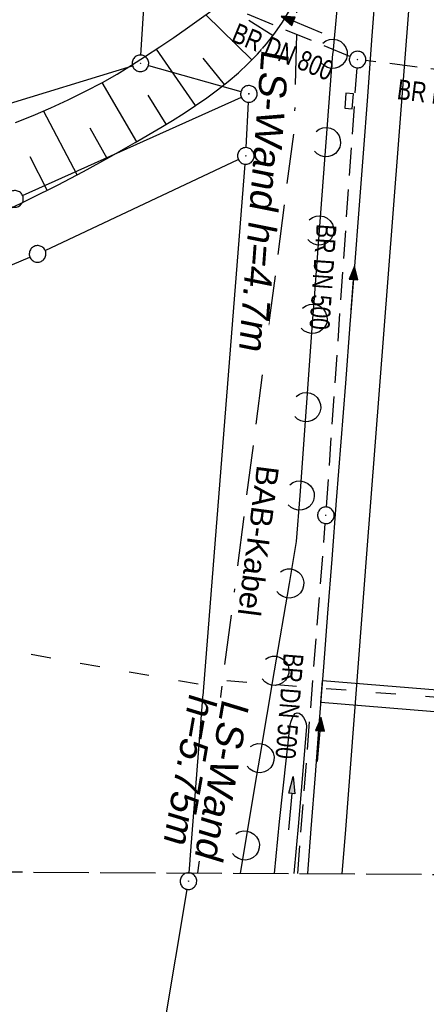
# Model space of a CAD drawing. Extents: x 510526 to 513920, y 467229 to 478797.
# Tile 7 of 256: x 511106 to 511142, y 469466 to 469554. Entities that reach past the tile are written whole.
import ezdxf
from ezdxf.enums import TextEntityAlignment as Align

# ---------------------------------------------------------------- set-up
doc = ezdxf.new("R2010")
doc.units = 0
doc.header["$LTSCALE"] = 10
doc.header["$MEASUREMENT"] = 0
for name, pattern in [('ACAD_ISO03W100', [30, 12, -18]), ('ACAD_ISO16W100', [73, 15, -6.5, 15, -6.5, 15, -7, 1, -7]), ('AUSGEZOGEN', [0]), ('LT00', [0]), ('LT14', [0.6, 0.5, -0.1]), ('STRICHLINIE2', [0.375, 0.25, -0.125])]:
    doc.linetypes.add(name, pattern=pattern)
doc.layers.get('0').update_dxf_attribs({"linetype": 'LT00'})
doc.layers.add('-BLATT_97-RAND', color=7, linetype='LT14', plot=False)
for name, color, linetype in [('-Halt-Pfeil', 4, 'LT00'), ('-Haltung', 182, 'STRICHLINIE2'), ('-Haltungsbeschriftung', 182, 'LT00'), ('BAB-KABEL', 220, 'ACAD_ISO16W100'), ('BAB-KABEL_TEXT', 221, 'Continuous'), ('DFK_AB_L', 21, 'LT00'), ('DFK_AB_P', 7, 'LT00'), ('DFK_GZPKT', 250, 'LT00'), ('DFK_KATASTER', 250, 'LT00'), ('LS-WAND_TEXT', 11, 'Continuous'), ('PFEIL', 140, 'AUSGEZOGEN'), ('V97_AFBR_BAB', 250, 'LT00'), ('V97_BOESCH', 250, 'LT00'), ('V97_BOSCHUNG', 250, 'LT00'), ('V97_GRABEN', 250, 'LT00'), ('V97_KA_PRUF', 182, 'LT00'), ('V97_LAERM', 11, 'LT00'), ('V97_LD_MARK', 250, 'LT00'), ('V97_SINKK', 182, 'LT00'), ('WASSERLTG', 130, 'ACAD_ISO03W100'), ('WASSERLTG_TEXT', 130, 'Continuous')]:
    doc.layers.add(name, color=color, linetype=linetype)
doc.styles.add('Beschrift', font='ARIAL.TTF')
doc.styles.add('Haltungsbeschriftung', font='ARIAL.TTF', dxfattribs={"width": 0.75})

# ---------------------------------------------------------------- blocks, each defined once
blk = doc.blocks.new('SYMB7010')
at = {"color": 0, "linetype": 'ByBlock'}
for points in [[(-0.031408, 0.499213), (-0.093728, 0.49134), (-0.15457, 0.475719), (-0.212975, 0.452595), (-0.268021, 0.422333), (-0.31884, 0.385411), (-0.36463, 0.342411), (-0.40467, 0.29401), (-0.438329, 0.240973), (-0.465074, 0.184136), (-0.484486, 0.124395), (-0.496256, 0.062692), (-0.5002, 0)], [(-0.5002, 0), (-0.496256, -0.062692), (-0.484486, -0.124395), (-0.465075, -0.184136), (-0.438329, -0.240973), (-0.404671, -0.29401), (-0.36463, -0.342411), (-0.31884, -0.385411), (-0.268021, -0.422333), (-0.212975, -0.452595), (-0.154571, -0.475719), (-0.093728, -0.49134), (-0.031408, -0.499213), (0.031408, -0.499213)], [(0.5002, 0), (0.496256, 0.062692), (0.484485, 0.124395), (0.465074, 0.184136), (0.438329, 0.240973), (0.40467, 0.29401), (0.36463, 0.342411), (0.31884, 0.385411), (0.268021, 0.422333), (0.212975, 0.452595), (0.15457, 0.475719), (0.093728, 0.49134), (0.031408, 0.499213), (-0.031408, 0.499213)], [(0.031408, -0.499213), (0.093728, -0.491341), (0.15457, -0.475719), (0.212975, -0.452595), (0.268021, -0.422333), (0.31884, -0.385411), (0.36463, -0.342411), (0.404671, -0.294011), (0.438329, -0.240974), (0.465075, -0.184136), (0.484486, -0.124395), (0.496256, -0.062692), (0.500201, 0)]]:
    blk.add_lwpolyline(points, dxfattribs=at)
blk = doc.blocks.new('SYMB0003')
at = {"color": 0, "linetype": 'ByBlock'}
for p, q in [((-0.015712, 0), (0.010166, 0.012015)), ((0, -0.021257), (-0.015712, 0)), ((0.010166, 0.012015), (0, -0.021257))]:
    blk.add_line(p, q, dxfattribs=at)
for points in [[(-0.031395, 0.499013), (-0.093691, 0.491144), (-0.154509, 0.475528), (-0.21289, 0.452414), (-0.267913, 0.422164), (-0.318712, 0.385257), (-0.364484, 0.342274), (-0.404509, 0.293893), (-0.438154, 0.240877), (-0.464888, 0.184062), (-0.484292, 0.124345), (-0.496058, 0.062667), (-0.5, 0)], [(-0.5, 0), (-0.496058, -0.062667), (-0.484292, -0.124345), (-0.464888, -0.184062), (-0.438154, -0.240877), (-0.404509, -0.293893), (-0.364485, -0.342274), (-0.318712, -0.385257), (-0.267914, -0.422164), (-0.21289, -0.452414), (-0.154509, -0.475529), (-0.093691, -0.491144), (-0.031395, -0.499014), (0.031395, -0.499014)], [(0.5, 0), (0.496057, 0.062667), (0.484292, 0.124345), (0.464888, 0.184062), (0.438153, 0.240877), (0.404509, 0.293893), (0.364484, 0.342274), (0.318712, 0.385257), (0.267913, 0.422164), (0.21289, 0.452414), (0.154509, 0.475528), (0.093691, 0.491144), (0.031395, 0.499013), (-0.031395, 0.499013)], [(0.031395, -0.499014), (0.093691, -0.491144), (0.154509, -0.475529), (0.21289, -0.452414), (0.267914, -0.422164), (0.318712, -0.385257), (0.364485, -0.342274), (0.404509, -0.293893), (0.438154, -0.240877), (0.464889, -0.184062), (0.484292, -0.124345), (0.496058, -0.062667), (0.5, 0)]]:
    blk.add_lwpolyline(points, dxfattribs=at)
blk = doc.blocks.new('SYMB0652')
at = {"color": 0, "linetype": 'ByBlock'}
blk.add_lwpolyline([(-0.15, -0.075), (0.15, -0.075), (0.15, 0.075), (-0.15, 0.075), (-0.15, -0.075)], dxfattribs=at)
blk = doc.blocks.new('SYMB7122')
at = {"color": 0, "linetype": 'ByBlock'}
for points in [[(-0.109975, -0.002365), (-0.106745, 0.026562), (-0.096041, 0.053629), (-0.078613, 0.076941), (-0.055681, 0.094866), (-0.028851, 0.106149), (0, 0.11)], [(0, 0.11), (0.028851, 0.106149), (0.055681, 0.094866), (0.078613, 0.076941), (0.096041, 0.053629), (0.106745, 0.026562), (0.109975, -0.002365)], [(-0.075234, -0.080249), (-0.093647, -0.057708), (-0.105504, -0.031126), (-0.109975, -0.002365)], [(0.109975, -0.002365), (0.105504, -0.031126), (0.093647, -0.057708), (0.075234, -0.080249)]]:
    blk.add_lwpolyline(points, dxfattribs=at)
blk = doc.blocks.new('Pfreil3')
at = {"layer": 'PFEIL'}
blk.add_hatch(color=256, dxfattribs=at).paths.add_polyline_path([(-1.549, 0.273), (-1.549, -0.273), (0, 0)])
for p, q in [((-1.549, 0), (-4.831, 0)), ((-1.549, -0.273), (-1.549, 0.273)), ((-1.549, 0.273), (0, 0)), ((0, 0), (-1.549, -0.273))]:
    blk.add_line(p, q, dxfattribs=at)
blk = doc.blocks.new('SYMB0070')
at = {"color": 0, "linetype": 'ByBlock'}
for p, q in [((-0.5, 0), (0.2, 0)), ((0.5, 0), (0.2, 0.1)), ((0.2, 0.1), (0.2, 0)), ((0.468, 0), (0.21, 0.086)), ((0.21, 0.086), (0.21, -0.086)), ((0.21, -0.086), (0.468, 0)), ((0.22, -0.072), (0.437, 0)), ((0.23, -0.058), (0.405, 0)), ((0.24, -0.045), (0.374, 0)), ((0.342, 0), (0.25, 0.031)), ((0.25, 0.031), (0.25, -0.031)), ((0.25, -0.031), (0.342, 0)), ((0.26, -0.017), (0.31, 0)), ((0.27, -0.003), (0.279, 0))]:
    blk.add_line(p, q, dxfattribs=at)
for points in [[(0.2, 0), (0.2, -0.1), (0.5, 0)], [(0.437, 0), (0.22, 0.072), (0.22, -0.072)], [(0.405, 0), (0.23, 0.058), (0.23, -0.058)], [(0.374, 0), (0.24, 0.045), (0.24, -0.045)], [(0.31, 0), (0.26, 0.017), (0.26, -0.017)], [(0.279, 0), (0.27, 0.003), (0.27, -0.003)]]:
    blk.add_lwpolyline(points, dxfattribs=at)

msp = doc.modelspace()

# ---------------------------------------------------------------- linework, layer by layer
at = {"layer": '-Haltung'}
for p, q in [((511167.549, 469546.893), (511136.873, 469550.751)), ((511133.317, 469510.448), (511136.077, 469550.097)), ((511130.724, 469477.347), (511133.206, 469508.952))]:
    msp.add_line(p, q, dxfattribs=at)
at = {"layer": 'BAB-KABEL', "ltscale": 0.03, "flags": 128}
msp.add_lwpolyline([(513339.839, 477816.319), (513312.266, 477774.649), (513284.672, 477732.996), (513252.5, 477694.412), (513223.881, 477653.496), (513195.795, 477612.121), (513167.629, 477570.875), (513139.88, 477529.298), (513111.793, 477487.916), (513083.807, 477446.454), (513055.844, 477404.978), (513022.492, 477355.034), (513000.515, 477321.52), (512973.122, 477279.62), (512945.422, 477237.871), (512917.575, 477196.217), (512879.155, 477137.499), (512858.339, 477103.216), (512837.389, 477068.954), (512811.451, 477026.06), (512784.195, 476983.896), (512756.652, 476941.559), (512731.123, 476898.632), (512706.393, 476854.964), (512681.949, 476811.101), (512658.869, 476770.394), (512633.742, 476723.052), (512609.823, 476678.973), (512586.03, 476634.72), (512574.463, 476609.04), (512565.77, 476584.237), (512545.206, 476542.916), (512523.454, 476497.739), (512501.769, 476452.474), (512480.246, 476407.171), (512458.846, 476361.789), (512438.563, 476315.939), (512418.177, 476270.118), (512378.72, 476177.833), (512359.892, 476131.364), (512341.348, 476084.783), (512322.575, 476038.314), (512304.817, 475991.341), (512287.677, 475944.24), (512270.282, 475897.168), (512254.121, 475849.696), (512237.768, 475802.276), (512221.53, 475754.824), (512205.859, 475707.192), (512190.782, 475659.377), (512175.78, 475611.52), (512161.516, 475563.423), (512145.692, 475515.804), (512137.725, 475496.074), (512130.625, 475467.918), (512119.035, 475418.91), (512105.583, 475370.555), (512100.73, 475351.099), (512084.182, 475320.513), (512082.618, 475318.668), (512071.987, 475296.243), (512062.064, 475264.372), (512059.316, 475232.902), (512061.872, 475193.176), (512054.818, 475143.1), (512045.689, 475099.989), (512036.29, 475050.898), (512027.273, 475001.725), (512018.223, 474952.549), (512008.899, 474903.418), (512000.14, 474854.229), (511992.355, 474804.855), (511985.273, 474755.369), (511977.385, 474700.851), (511969.41, 474646.425), (511966.53, 474615.204), (511972.795, 474604.79), (511970.049, 474596.165), (511959.565, 474586.374), (511941.907, 474517.478), (511936.852, 474477.772), (511926.657, 474399.733), (511919.973, 474355.376), (511910.09, 474296.615), (511899.454, 474238.126), (511883.784, 474152.683), (511870.289, 474094.001), (511857.131, 474053.876), (511852.776, 474012.454), (511853.171, 473966.862), (511852.492, 473957.146), (511851.311, 473949.656), (511841.692, 473942.065), (511825.821, 473895.229), (511826.651, 473894.117), (511810.899, 473851.945), (511793.573, 473805.027), (511775.285, 473758.358), (511755.124, 473712.475), (511734.052, 473667.008), (511712.225, 473621.972), (511689.498, 473577.273), (511665.157, 473533.497), (511639.854, 473490.241), (511612.908, 473448.14), (511601.588, 473431.806), (511558.048, 473366.072), (511514.894, 473306.01), (511484.056, 473267.454), (511450.631, 473224.7), (511393.065, 473164.53), (511363.017, 473132.866), (511308.517, 473076.446), (511275.572, 473040.359), (511243.006, 473009.331), (511235.22, 472986.054), (511231.03, 472981.056), (511075.99, 472813.106), (511070.243, 472807.304), (511057.801, 472797.513), (511038.028, 472769.96), (511010.695, 472730.526), (510983.876, 472687.185), (510959.577, 472643.761), (510934.3, 472604.326), (510904.804, 472574.327), (510913.914, 472558.288), (510911.702, 472550.665), (510911.228, 472549.239), (510895.971, 472514.712), (510882.655, 472477.924), (510872.403, 472460.753), (510857.497, 472432.352), (510836.101, 472381.12), (510836.281, 472368.894), (510832.944, 472355.972), (510830.181, 472332.026), (510848.219, 472325.537), (510838.512, 472271.416), (510831.965, 472215.431), (510830.702, 472169.392), (510828.833, 472118.665), (510829.075, 472067.625), (510833.949, 472011.739), (510842.444, 471951.437), (510849.978, 471906.34), (510856.18, 471866.272), (510867.229, 471812.821), (510879.853, 471762.875), (510891.506, 471713.806), (510903.789, 471665.07), (510916.063, 471616.285), (510929.638, 471568.076), (510950.958, 471501.368), (510971.606, 471429.824), (510974.35, 471422.765), (510989.551, 471366.875), (511004.499, 471314.199), (511016.364, 471270.838), (511026.276, 471232.419), (511039.24, 471184.146), (511056.597, 471116.881), (511065.905, 471078.265), (511077.604, 471030.011), (511089.225, 470981.622), (511098.911, 470932.895), (511107.165, 470884.025), (511116.152, 470835.042), (511125.079, 470786.059), (511133.148, 470736.973), (511137.299, 470706.315), (511129.89, 470689.715), (511129.543, 470684.612), (511132.443, 470671.581), (511143.113, 470670.948), (511145.784, 470638.261), (511151.08, 470588.888), (511155.977, 470539.416), (511159.512, 470489.779), (511162.627, 470440.141), (511165.944, 470390.621), (511167.842, 470340.945), (511167.805, 470291.237), (511167.773, 470272.425), (511169.192, 470243.962), (511168.974, 470223.344), (511163.734, 470203.872), (511151.457, 470170.118), (511152.401, 470145.764), (511161.627, 470107.325), (511162.261, 470078.654), (511157.084, 470021.39), (511153.973, 469975.779), (511150.229, 469924.108), (511146.614, 469878.373), (511141.044, 469826.728), (511133.852, 469745.039), (511131.815, 469700.017), (511128.932, 469655.166), (511125.194, 469595.287), (511130.663, 469554.69), (511130.405, 469544.669), (511121.691, 469477.401)], dxfattribs=at)
at = {"layer": 'DFK_AB_L'}
for p, q in [((511116.577, 469551.258), (511123.244, 469658.342)), ((511107.364, 469395.75), (511120.737, 469475.92))]:
    msp.add_line(p, q, dxfattribs=at)
at = {"layer": 'DFK_KATASTER'}
for p, q in [((511027.068, 469523.169), (511115.813, 469550.291)), ((511105.895, 469538.577), (511125.636, 469547.442)), ((511107.929, 469533.62), (511125.362, 469541.83)), ((511054.022, 469511.049), (511106.558, 469533.01))]:
    msp.add_line(p, q, dxfattribs=at)
at = {"layer": 'V97_AFBR_BAB'}
msp.add_lwpolyline([(511131.635, 469477.342), (511131.95, 469481.391), (511132.327, 469486.261), (511132.702, 469491.131), (511133.076, 469496.001), (511133.45, 469500.871), (511133.826, 469505.741), (511134.236, 469511.034), (511134.648, 469516.328), (511135.06, 469521.621), (511135.47, 469526.914), (511135.877, 469532.208), (511136.266, 469537.306), (511136.652, 469542.405), (511137.038, 469547.504), (511137.424, 469552.603), (511137.812, 469557.701)], dxfattribs=at)
at = {"layer": 'V97_BOESCH'}
for points in [[(511104.288, 469537.162), (511106.673, 469538.323), (511109.044, 469539.518), (511111.401, 469540.752), (511113.742, 469542.027), (511116.066, 469543.346), (511118.371, 469544.713), (511119.424, 469545.358), (511120.467, 469546.018), (511121.497, 469546.696), (511122.508, 469547.396), (511123.494, 469548.121), (511124.452, 469548.875), (511125.377, 469549.663), (511126.263, 469550.487), (511127.105, 469551.351), (511127.899, 469552.26), (511128.65, 469553.227), (511129.347, 469554.239), (511129.993, 469555.29)], [(511105.254, 469545.16), (511106.862, 469545.811), (511108.452, 469546.495), (511110.024, 469547.217), (511111.574, 469547.981), (511113.1, 469548.792), (511114.417, 469549.544), (511115.716, 469550.329), (511117, 469551.145), (511118.272, 469551.985), (511119.534, 469552.844), (511120.788, 469553.719), (511122.037, 469554.603), (511123.284, 469555.492)]]:
    msp.add_lwpolyline(points, dxfattribs=at)
at = {"layer": 'V97_BOSCHUNG'}
for p, q in [((511126.597, 469550.82), (511122.438, 469554.888)), ((511128.515, 469552.989), (511126.298, 469554.391)), ((511121.495, 469546.694), (511117.985, 469551.793)), ((511124.12, 469548.607), (511122.185, 469550.975)), ((511116.196, 469543.422), (511113.072, 469548.777)), ((511118.848, 469545.003), (511117.216, 469547.626)), ((511110.831, 469540.45), (511107.789, 469546.205)), ((511113.529, 469541.91), (511111.996, 469544.669)), ((511108.117, 469539.046), (511106.585, 469542.064))]:
    msp.add_line(p, q, dxfattribs=at)
at = {"layer": 'V97_GRABEN'}
for points in [[(511130.034, 469490.799), (511130.134, 469491.114), (511130.241, 469491.404), (511130.36, 469491.644), (511130.497, 469491.81), (511130.659, 469491.875), (511130.85, 469491.823), (511131.051, 469491.671), (511131.241, 469491.447), (511131.397, 469491.181), (511131.498, 469490.9), (511131.522, 469490.632), (511130.787, 469481.927), (511130.363, 469477.35)], [(511128.615, 469477.36), (511129.093, 469482.063), (511130.034, 469490.799)]]:
    msp.add_lwpolyline(points, dxfattribs=at)
at = {"layer": 'V97_LAERM'}
for p, q in [((511133.875, 469551.369), (511133.269, 469543.392)), ((511133.269, 469543.392), (511132.662, 469535.415)), ((511132.061, 469527.438), (511131.48, 469519.459)), ((511131.48, 469519.459), (511130.9, 469511.48)), ((511129.954, 469503.545), (511128.613, 469495.658)), ((511128.613, 469495.658), (511127.273, 469487.771)), ((511125.949, 469479.882), (511125.531, 469477.378))]:
    msp.add_line(p, q, dxfattribs=at)
for points in [[(511134.617, 469559.334), (511133.879, 469551.412), (511133.875, 469551.369)], [(511132.662, 469535.415), (511132.199, 469529.34), (511132.061, 469527.438)], [(511130.9, 469511.48), (511130.598, 469507.338), (511129.954, 469503.545)], [(511127.273, 469487.771), (511126.89, 469485.521), (511125.949, 469479.882)]]:
    msp.add_lwpolyline(points, dxfattribs=at)
at = {"layer": 'V97_LD_MARK'}
msp.add_lwpolyline([(511157.871, 469777.703), (511157.13, 469768.019), (511156.389, 469758.335), (511155.649, 469748.651), (511154.908, 469738.967), (511154.166, 469729.283), (511153.219, 469716.964), (511152.27, 469704.646), (511151.319, 469692.328), (511150.366, 469680.01), (511149.411, 469667.692), (511148.456, 469655.375), (511147.501, 469643.057), (511146.546, 469630.739), (511144.618, 469605.836), (511142.694, 469580.932), (511140.772, 469556.028), (511138.853, 469531.124), (511136.937, 469506.22), (511135.022, 469481.316), (511134.715, 469477.324)], dxfattribs=at)
at = {"layer": 'WASSERLTG', "ltscale": 0.015, "flags": 128}
msp.add_lwpolyline([(511222.913, 469476.799), (511173.825, 469490.205), (511173.042, 469490.896), (511123.013, 469494.848), (511121.977, 469494.393), (511043.52, 469508.346), (511021.656, 469499.076)], dxfattribs=at)
msp.add_lwpolyline([(511222.913, 469476.799), (511173.825, 469490.205), (511173.042, 469490.896), (511123.013, 469494.848), (511121.977, 469494.393), (511043.52, 469508.346), (511021.656, 469499.076)], dxfattribs=at)
at = {"layer": 'WASSERLTG_TEXT', "flags": 128}
msp.add_lwpolyline([(511132.958, 469494.781), (511177.66, 469491.125), (511177.497, 469489.131), (511132.795, 469492.787)], close=True, dxfattribs=at)
msp.add_lwpolyline([(511132.958, 469494.781), (511177.66, 469491.125), (511177.497, 469489.131), (511132.795, 469492.787)], close=True, dxfattribs=at)

# ---------------------------------------------------------------- block references
at = {"layer": '-Halt-Pfeil', "yscale": 4, "zscale": 4}
for p, xscale, rotation in [((511131.083, 469554.003), 4.000000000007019, 157.6308533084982), ((511135.695, 469530.203), 3.999999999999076, 86.01953330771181), ((511132.678, 469489.452), 4.00000000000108, 85.51124330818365)]:
    msp.add_blockref('SYMB0070', p, dxfattribs=dict(at, xscale=xscale, rotation=rotation))
at = {"layer": 'DFK_AB_P', "xscale": 1.499999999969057, "yscale": 1.5, "zscale": 1.5, "rotation": 251.2881100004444}
for p in [(511116.53, 469550.51), (511120.86, 469476.66)]:
    msp.add_blockref('SYMB0003', p, dxfattribs=at)
at = {"layer": 'DFK_GZPKT', "xscale": 1.499999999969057, "yscale": 1.5, "zscale": 1.5, "rotation": 251.2881100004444}
for p in [(511105.21, 469538.27), (511107.25, 469533.3)]:
    msp.add_blockref('SYMB7010', p, dxfattribs=at)
at = {"layer": 'PFEIL', "rotation": 84.93238496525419}
msp.add_blockref('Pfreil3', (511130.319, 469486.112), dxfattribs=at)
at = {"layer": 'V97_KA_PRUF', "xscale": 1.500000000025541, "yscale": 1.500000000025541, "zscale": 1.5, "rotation": 269.6589033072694}
for p in [(511136.129, 469550.845), (511133.265, 469509.7)]:
    msp.add_blockref('SYMB0003', p, dxfattribs=at)
at = {"layer": 'V97_LAERM', "yscale": 12.00000000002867, "zscale": 12}
for p, xscale, rotation in [((511133.875, 469551.369), 12.00000000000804, 265.6480333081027), ((511133.269, 469543.392), 12.00000000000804, 265.6480333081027), ((511132.662, 469535.415), 12.00000000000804, 265.6480333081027), ((511132.061, 469527.438), 12.00000000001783, 265.8373833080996), ((511131.48, 469519.459), 12.00000000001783, 265.8373833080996), ((511130.9, 469511.48), 12.00000000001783, 265.8373833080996), ((511129.954, 469503.545), 11.99999999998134, 260.3541133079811), ((511128.613, 469495.658), 11.99999999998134, 260.3541133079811), ((511127.273, 469487.771), 11.99999999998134, 260.3541133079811), ((511125.949, 469479.882), 11.99999999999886, 260.5242833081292)]:
    msp.add_blockref('SYMB7122', p, dxfattribs=dict(at, xscale=xscale, rotation=rotation))
at = {"layer": 'V97_SINKK', "xscale": 4.500000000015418, "yscale": 4.500000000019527, "zscale": 4.5, "rotation": 265.6404682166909}
msp.add_blockref('SYMB0652', (511135.359, 469547.101), dxfattribs=at)

# ---------------------------------------------------------------- texts
at = {"layer": '-Haltungsbeschriftung', "style": 'Haltungsbeschriftung', "width": 0.75}
for s, rotation, p in [('BR DN 800', 352.83057, (511139.619, 469547.293)), ('BR DN 500', 266.01953, (511132.438, 469536.036)), ('BR DN 500', 265.51125, (511129.464, 469497.286))]:
    msp.add_text(s, height=1.8, rotation=rotation, dxfattribs=at).set_placement(p)
at = {"layer": 'BAB-KABEL_TEXT', "style": 'Beschrift'}
msp.add_text('BAB-Kabel', height=2, rotation=262.65132, dxfattribs=at).set_placement((511126.184, 469507.514), align=Align.CENTER)

# ---------------------------------------------------------------- next in the draw order: texts
at = {"layer": 'LS-WAND_TEXT', "insert": (511129.957, 469551.656), "char_height": 2.5, "width": 28.17136, "attachment_point": 1, "rotation": 265.71511, "style": 'Beschrift', "bg_fill": 3, "box_fill_scale": 1, "bg_fill_color": 256, "bg_fill_transparency": 7190816}
msp.add_mtext('{\\Q7;LS-Wand h=4.7m}', dxfattribs=at)
at = {"layer": 'LS-WAND_TEXT', "insert": (511126.385, 469492.781), "char_height": 2.5, "width": 14.85832, "attachment_point": 1, "rotation": 260.11098, "line_spacing_factor": 0.72, "style": 'Beschrift', "bg_fill": 3, "box_fill_scale": 1, "bg_fill_color": 256, "bg_fill_transparency": 4390977}
msp.add_mtext('{\\Q7;LS-Wand h=5.75m}', dxfattribs=at)

# ---------------------------------------------------------------- next in the draw order: linework, layer by layer
at = {"layer": '-BLATT_97-RAND'}
msp.add_lwpolyline([(511028.395, 470402.973), (511022.888, 469477.989), (511309.883, 469476.281), (511315.39, 470401.264), (511028.395, 470402.973)], dxfattribs=at)
at = {"layer": '-Haltung'}
msp.add_line((511135.435, 469551.13), (511125.969, 469555.026), dxfattribs=at)
at = {"layer": 'DFK_AB_L'}
for p, q in [((511117.252, 469550.307), (511125.598, 469547.953)), ((511126.078, 469542.899), (511126.283, 469547.001)), ((511120.92, 469477.408), (511125.981, 469541.403))]:
    msp.add_line(p, q, dxfattribs=at)

# ---------------------------------------------------------------- next in the draw order: block references
at = {"layer": 'DFK_AB_P', "xscale": 1.499999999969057, "yscale": 1.5, "zscale": 1.5, "rotation": 251.2881100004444}
for p in [(511126.32, 469547.75), (511126.04, 469542.15)]:
    msp.add_blockref('SYMB0003', p, dxfattribs=at)

# ---------------------------------------------------------------- next in the draw order: texts
at = {"layer": '-Haltungsbeschriftung', "style": 'Haltungsbeschriftung', "width": 0.75}
msp.add_text('BR DN 800', height=1.8, rotation=337.63086, dxfattribs=at).set_placement((511124.635, 469552.526))

doc.saveas('drawing.dxf')
